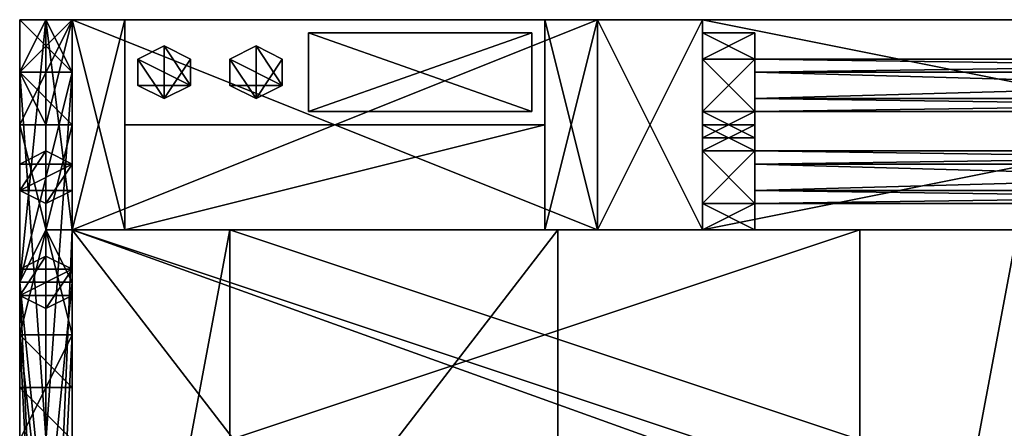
# Model space of a CAD drawing. Extents: x -196 to 8, y -72 to 16.
# Tile 2 of 4: x -196 to -121, y -15 to 16. Entities that reach past the tile are written whole.
import ezdxf

# ---------------------------------------------------------------- set-up
doc = ezdxf.new("R2010")
doc.units = 0

msp = doc.modelspace()

# ---------------------------------------------------------------- meshes
at = {"layer": 'OBJECT000', "color": 50}
mesh = msp.add_polyface(dxfattribs=at)
corners = [(-192, -64, 80), (-192, -64, 8), (-192, 0, 8), (-192, 0, 80), (-180, -64, 8), (-180, -64, 80), (-180, 0, 80), (-180, 0, 8)]
mesh.append_faces([[corners[k] for k in face] for face in [(1, 3, 0), (1, 5, 4), (0, 6, 5), (1, 7, 2), (4, 6, 7), (2, 6, 3)]], dxfattribs={"vtx0": -1})
mesh.append_faces([[corners[k] for k in face] for face in [(1, 2, 3), (1, 0, 5), (0, 3, 6), (1, 4, 7), (4, 5, 6), (2, 7, 6)]], dxfattribs={"vtx2": -1})
at = {"layer": 'OBJECT001', "color": 50}
mesh = msp.add_polyface(dxfattribs=at)
corners = [(-120, -64, 80), (-120, -64, 8), (-132, -64, 8), (-132, -64, 80), (-120, 0, 8), (-120, 0, 80), (-132, 0, 80), (-132, 0, 8)]
mesh.append_faces([[corners[k] for k in face] for face in [(1, 3, 0), (1, 5, 4), (3, 5, 0), (2, 4, 7), (2, 6, 3), (4, 6, 7)]], dxfattribs={"vtx0": -1})
mesh.append_faces([[corners[k] for k in face] for face in [(1, 2, 3), (1, 0, 5), (3, 6, 5), (2, 1, 4), (2, 7, 6), (4, 5, 6)]], dxfattribs={"vtx2": -1})
at = {"layer": 'OBJECT002', "color": 50}
mesh = msp.add_polyface(dxfattribs=at)
corners = [(-180, -16, 80), (-180, 0, 80), (-132, 0, 80), (-132, -16, 80), (-180, 0, 8), (-180, -16, 8), (-132, -16, 8), (-132, 0, 8)]
mesh.append_faces([[corners[k] for k in face] for face in [(1, 3, 0), (5, 7, 4), (4, 0, 5), (6, 2, 7), (5, 3, 6), (7, 1, 4)]], dxfattribs={"vtx0": -1})
mesh.append_faces([[corners[k] for k in face] for face in [(1, 2, 3), (5, 6, 7), (4, 1, 0), (6, 3, 2), (5, 0, 3), (7, 2, 1)]], dxfattribs={"vtx2": -1})
at = {"layer": 'OBJECT006', "color": 50}
mesh = msp.add_polyface(dxfattribs=at)
corners = [(-192, -64, 8), (-192, -64), (-192, 0), (-192, 0, 8), (0, 0), (0, -64), (0, -64, 8), (0, 0, 8)]
mesh.append_faces([[corners[k] for k in face] for face in [(1, 3, 0), (5, 7, 4), (5, 0, 6), (3, 6, 0), (1, 4, 2), (2, 7, 3)]], dxfattribs={"vtx0": -1})
mesh.append_faces([[corners[k] for k in face] for face in [(1, 2, 3), (5, 6, 7), (5, 1, 0), (3, 7, 6), (1, 5, 4), (2, 4, 7)]], dxfattribs={"vtx2": -1})
at = {"layer": 'OBJECT008', "color": 50}
mesh = msp.add_polyface(dxfattribs=at)
corners = [(-192, -64, 116), (-192, -64, 80), (-192, 0, 80), (-192, 0, 116), (0, 0, 116), (0, 0, 80), (0, -64, 80), (0, -64, 116)]
mesh.append_faces([[corners[k] for k in face] for face in [(1, 3, 0), (5, 7, 4), (6, 0, 7), (1, 5, 2), (2, 4, 3), (3, 7, 0)]], dxfattribs={"vtx0": -1})
mesh.append_faces([[corners[k] for k in face] for face in [(1, 2, 3), (5, 6, 7), (6, 1, 0), (1, 6, 5), (2, 5, 4), (3, 4, 7)]], dxfattribs={"vtx2": -1})
at = {"layer": 'OBJECT009', "color": 50}
mesh = msp.add_polyface(dxfattribs=at)
corners = [(-192, -64, 128), (-192, -64, 116), (-192, 0, 116), (-192, 0, 128), (-14, -64, 116), (-14, -64, 128), (-14, 0, 116), (-14, 0, 128)]
mesh.append_faces([[corners[k] for k in face] for face in [(1, 3, 0), (1, 5, 4), (2, 7, 3), (3, 5, 0), (1, 6, 2), (6, 5, 7)]], dxfattribs={"vtx0": -1})
mesh.append_faces([[corners[k] for k in face] for face in [(1, 2, 3), (1, 0, 5), (2, 6, 7), (3, 7, 5), (1, 4, 6), (6, 4, 5)]], dxfattribs={"vtx2": -1})
at = {"layer": 'OBJECT081', "color": 50}
mesh = msp.add_polyface(dxfattribs=at)
corners = [(-192, 0, 136), (-155, 0, 136), (-155, -48, 136), (-192, -48, 136), (-192, -48, 128), (-155, -48, 128), (-155, 0, 128), (-192, 0, 128)]
mesh.append_faces([[corners[k] for k in face] for face in [(1, 3, 0), (5, 7, 4), (3, 7, 0), (5, 1, 6), (0, 6, 1), (4, 2, 5)]], dxfattribs={"vtx0": -1})
mesh.append_faces([[corners[k] for k in face] for face in [(1, 2, 3), (5, 6, 7), (3, 4, 7), (5, 2, 1), (0, 7, 6), (4, 3, 2)]], dxfattribs={"vtx2": -1})
at = {"layer": 'OBJECT096', "color": 50}
mesh = msp.add_polyface(dxfattribs=at)
corners = [(-192, -48, 136), (-194, -48, 136), (-194, 0, 136), (-192, 0, 136), (-192, -4, 132), (-196, -4, 132), (-196, -44, 132), (-192, -44, 132)]
mesh.append_faces([[corners[k] for k in face] for face in [(1, 3, 0), (5, 7, 4), (5, 1, 6), (3, 7, 0), (4, 2, 5), (0, 6, 1)]], dxfattribs={"vtx0": -1})
mesh.append_faces([[corners[k] for k in face] for face in [(1, 2, 3), (5, 6, 7), (5, 2, 1), (3, 4, 7), (4, 3, 2), (0, 7, 6)]], dxfattribs={"vtx2": -1})
at = {"layer": 'OBJECT097', "color": 50}
mesh = msp.add_polyface(dxfattribs=at)
corners = [(-194, 0, 136), (-194, 16, 120), (-192, 16, 120), (-192, 0, 136), (-196, 12, 116), (-196, -4, 132), (-192, -4, 132), (-192, 12, 116)]
mesh.append_faces([[corners[k] for k in face] for face in [(1, 3, 0), (5, 7, 4), (1, 5, 4), (7, 3, 2), (2, 4, 7), (6, 0, 3)]], dxfattribs={"vtx0": -1})
mesh.append_faces([[corners[k] for k in face] for face in [(1, 2, 3), (5, 6, 7), (1, 0, 5), (7, 6, 3), (2, 1, 4), (6, 5, 0)]], dxfattribs={"vtx2": -1})
at = {"layer": 'OBJECT098', "color": 50}
mesh = msp.add_polyface(dxfattribs=at)
corners = [(-196, 12, 116), (-194, 16, 120), (-192, 16, 120), (-192, 12, 116), (-194, 16, 92), (-196, 12, 96), (-192, 12, 96), (-192, 16, 92)]
mesh.append_faces([[corners[k] for k in face] for face in [(1, 3, 0), (5, 7, 4), (1, 5, 4), (7, 3, 2), (2, 4, 7), (6, 0, 3)]], dxfattribs={"vtx0": -1})
mesh.append_faces([[corners[k] for k in face] for face in [(1, 2, 3), (5, 6, 7), (1, 0, 5), (7, 6, 3), (2, 1, 4), (6, 5, 0)]], dxfattribs={"vtx2": -1})
at = {"layer": 'OBJECT099', "color": 50}
mesh = msp.add_polyface(dxfattribs=at)
corners = [(-192, -44, 132), (-196, -44, 132), (-196, -4, 132), (-192, -4, 132), (-192, 12, 116), (-196, 12, 116), (-196, -44, 116), (-192, -44, 116)]
mesh.append_faces([[corners[k] for k in face] for face in [(1, 3, 0), (5, 7, 4), (5, 1, 6), (3, 7, 0), (4, 2, 5), (0, 6, 1)]], dxfattribs={"vtx0": -1})
mesh.append_faces([[corners[k] for k in face] for face in [(1, 2, 3), (5, 6, 7), (5, 2, 1), (3, 4, 7), (4, 3, 2), (0, 7, 6)]], dxfattribs={"vtx2": -1})
at = {"layer": 'OBJECT100', "color": 50}
mesh = msp.add_polyface(dxfattribs=at)
corners = [(-192, -44, 116), (-196, -44, 116), (-196, 12, 116), (-192, 12, 116), (-192, 12, 96), (-196, 12, 96), (-196, -44, 96), (-192, -44, 96)]
mesh.append_faces([[corners[k] for k in face] for face in [(1, 3, 0), (5, 7, 4), (5, 1, 6), (3, 7, 0), (4, 2, 5), (0, 6, 1)]], dxfattribs={"vtx0": -1})
mesh.append_faces([[corners[k] for k in face] for face in [(1, 2, 3), (5, 6, 7), (5, 2, 1), (3, 4, 7), (4, 3, 2), (0, 7, 6)]], dxfattribs={"vtx2": -1})
at = {"layer": 'OBJECT102', "color": 50}
mesh = msp.add_polyface(dxfattribs=at)
corners = [(-196, 8, 96), (-192, 8, 96), (-192, -8, 96), (-196, -8, 96), (-196, -8, 86), (-192, -8, 86), (-192, 8, 86), (-196, 8, 86)]
mesh.append_faces([[corners[k] for k in face] for face in [(1, 3, 0), (5, 7, 4), (3, 7, 0), (5, 1, 6), (0, 6, 1), (4, 2, 5)]], dxfattribs={"vtx0": -1})
mesh.append_faces([[corners[k] for k in face] for face in [(1, 2, 3), (5, 6, 7), (3, 4, 7), (5, 2, 1), (0, 7, 6), (4, 3, 2)]], dxfattribs={"vtx2": -1})
at = {"layer": 'OBJECT103', "color": 50}
mesh = msp.add_polyface(dxfattribs=at)
corners = [(-192, -48, 92), (-192, -8, 92), (-194, -8, 92), (-194, -48, 92), (-192, -8, 96), (-192, -44, 96), (-196, -44, 96), (-196, -8, 96)]
mesh.append_faces([[corners[k] for k in face] for face in [(1, 3, 0), (5, 7, 4), (3, 7, 6), (5, 1, 0), (2, 4, 7), (6, 0, 3)]], dxfattribs={"vtx0": -1})
mesh.append_faces([[corners[k] for k in face] for face in [(1, 2, 3), (5, 6, 7), (3, 2, 7), (5, 4, 1), (2, 1, 4), (6, 5, 0)]], dxfattribs={"vtx2": -1})
at = {"layer": 'OBJECT104', "color": 50}
mesh = msp.add_polyface(dxfattribs=at)
corners = [(-192, 8, 92), (-192, 16, 92), (-194, 16, 92), (-194, 8, 92), (-192, 12, 96), (-192, 8, 96), (-196, 8, 96), (-196, 12, 96)]
mesh.append_faces([[corners[k] for k in face] for face in [(1, 3, 0), (5, 7, 4), (7, 3, 2), (1, 5, 4), (6, 0, 3), (2, 4, 7)]], dxfattribs={"vtx0": -1})
mesh.append_faces([[corners[k] for k in face] for face in [(1, 2, 3), (5, 6, 7), (7, 6, 3), (1, 0, 5), (6, 5, 0), (2, 1, 4)]], dxfattribs={"vtx2": -1})
at = {"layer": 'OBJECT105', "color": 50}
mesh = msp.add_polyface(dxfattribs=at)
corners = [(-196, -3, 6), (-196, -5, 6), (-194, -6, 6), (-192, -5, 6), (-192, -3, 6), (-194, -2, 6), (-194, -2, 86), (-192, -3, 86), (-192, -5, 86), (-194, -6, 86), (-196, -5, 86), (-196, -3, 86)]
mesh.append_faces([[corners[k] for k in face] for face in [(1, 5, 0), (7, 11, 6), (4, 6, 5), (3, 7, 4), (2, 8, 3), (1, 9, 2), (0, 10, 1), (5, 11, 0)]], dxfattribs={"vtx0": -1})
mesh.append_faces([[corners[k] for k in face] for face in [(1, 3, 4), (1, 4, 5), (7, 9, 10), (7, 10, 11)]], dxfattribs={"vtx0": -1, "vtx2": -1})
mesh.append_faces([[corners[k] for k in face] for face in [(1, 2, 3), (7, 8, 9), (4, 7, 6), (3, 8, 7), (2, 9, 8), (1, 10, 9), (0, 11, 10), (5, 6, 11)]], dxfattribs={"vtx2": -1})
at = {"layer": 'OBJECT106', "color": 50}
mesh = msp.add_polyface(dxfattribs=at)
corners = [(-196, 5, 6), (-196, 3, 6), (-194, 2, 6), (-192, 3, 6), (-192, 5, 6), (-194, 6, 6), (-194, 6, 86), (-192, 5, 86), (-192, 3, 86), (-194, 2, 86), (-196, 3, 86), (-196, 5, 86)]
mesh.append_faces([[corners[k] for k in face] for face in [(1, 5, 0), (7, 11, 6), (4, 6, 5), (3, 7, 4), (2, 8, 3), (1, 9, 2), (0, 10, 1), (5, 11, 0)]], dxfattribs={"vtx0": -1})
mesh.append_faces([[corners[k] for k in face] for face in [(1, 3, 4), (1, 4, 5), (7, 9, 10), (7, 10, 11)]], dxfattribs={"vtx0": -1, "vtx2": -1})
mesh.append_faces([[corners[k] for k in face] for face in [(1, 2, 3), (7, 8, 9), (4, 7, 6), (3, 8, 7), (2, 9, 8), (1, 10, 9), (0, 11, 10), (5, 6, 11)]], dxfattribs={"vtx2": -1})
at = {"layer": 'OBJECT107', "color": 50}
mesh = msp.add_polyface(dxfattribs=at)
corners = [(-196, 8, 6), (-192, 8, 6), (-192, -8, 6), (-196, -8, 6), (-196, -8), (-192, -8), (-192, 8), (-196, 8)]
mesh.append_faces([[corners[k] for k in face] for face in [(1, 3, 0), (5, 7, 4), (3, 7, 0), (5, 1, 6), (0, 6, 1), (4, 2, 5)]], dxfattribs={"vtx0": -1})
mesh.append_faces([[corners[k] for k in face] for face in [(1, 2, 3), (5, 6, 7), (3, 4, 7), (5, 2, 1), (0, 7, 6), (4, 3, 2)]], dxfattribs={"vtx2": -1})
at = {"layer": 'OBJECT108', "color": 50}
mesh = msp.add_polyface(dxfattribs=at)
corners = [(-192, -8, 6), (-192, -12, 6), (-196, -12, 6), (-196, -8, 6), (-192, -16), (-192, -8), (-196, -8), (-196, -16)]
mesh.append_faces([[corners[k] for k in face] for face in [(1, 3, 0), (5, 7, 4), (7, 3, 2), (1, 5, 4), (6, 0, 3), (2, 4, 7)]], dxfattribs={"vtx0": -1})
mesh.append_faces([[corners[k] for k in face] for face in [(1, 2, 3), (5, 6, 7), (7, 6, 3), (1, 0, 5), (6, 5, 0), (2, 1, 4)]], dxfattribs={"vtx2": -1})
at = {"layer": 'OBJECT109', "color": 50}
mesh = msp.add_polyface(dxfattribs=at)
corners = [(-196, 8, 6), (-196, 12, 6), (-192, 12, 6), (-192, 8, 6), (-196, 16), (-196, 8), (-192, 8), (-192, 16)]
mesh.append_faces([[corners[k] for k in face] for face in [(1, 3, 0), (5, 7, 4), (5, 1, 0), (3, 7, 6), (6, 0, 3), (2, 4, 7)]], dxfattribs={"vtx0": -1})
mesh.append_faces([[corners[k] for k in face] for face in [(1, 2, 3), (5, 6, 7), (5, 4, 1), (3, 2, 7), (6, 5, 0), (2, 1, 4)]], dxfattribs={"vtx2": -1})
at = {"layer": 'OBJECT110', "color": 50}
mesh = msp.add_polyface(dxfattribs=at)
corners = [(-152, 0, 136), (-152, 16, 120), (-144, 16, 112), (-144, 0, 128), (-152, 16), (-152, 0), (-144, 0), (-144, 16)]
mesh.append_faces([[corners[k] for k in face] for face in [(1, 3, 0), (5, 7, 4), (1, 5, 4), (7, 3, 2), (2, 4, 7), (6, 0, 3)]], dxfattribs={"vtx0": -1})
mesh.append_faces([[corners[k] for k in face] for face in [(1, 2, 3), (5, 6, 7), (1, 0, 5), (7, 6, 3), (2, 1, 4), (6, 5, 0)]], dxfattribs={"vtx2": -1})
at = {"layer": 'OBJECT111', "color": 50}
mesh = msp.add_polyface(dxfattribs=at)
corners = [(-64, 16, 40), (-64, 0, 56), (-144, 0, 104), (-144, 16, 88), (-64, 0), (-64, 16), (-144, 16), (-144, 0)]
mesh.append_faces([[corners[k] for k in face] for face in [(1, 3, 0), (5, 7, 4), (7, 3, 2), (1, 5, 4), (6, 0, 3), (2, 4, 7)]], dxfattribs={"vtx0": -1})
mesh.append_faces([[corners[k] for k in face] for face in [(1, 2, 3), (5, 6, 7), (7, 6, 3), (1, 0, 5), (6, 5, 0), (2, 1, 4)]], dxfattribs={"vtx2": -1})
at = {"layer": 'OBJECT115', "color": 50}
mesh = msp.add_polyface(dxfattribs=at)
corners = [(-140, 6, 112), (-140, 2, 112), (-140, 0, 115.99999), (-140, 2, 120), (-140, 6, 120), (-140, 8, 115.99999), (-144, 8, 115.99999), (-144, 6, 120), (-144, 2, 120), (-144, 0, 115.99999), (-144, 2, 112), (-144, 6, 112)]
mesh.append_faces([[corners[k] for k in face] for face in [(1, 5, 0), (7, 11, 6), (4, 6, 5), (3, 7, 4), (2, 8, 3), (1, 9, 2), (0, 10, 1), (5, 11, 0)]], dxfattribs={"vtx0": -1})
mesh.append_faces([[corners[k] for k in face] for face in [(1, 3, 4), (1, 4, 5), (7, 9, 10), (7, 10, 11)]], dxfattribs={"vtx0": -1, "vtx2": -1})
mesh.append_faces([[corners[k] for k in face] for face in [(1, 2, 3), (7, 8, 9), (4, 7, 6), (3, 8, 7), (2, 9, 8), (1, 10, 9), (0, 11, 10), (5, 6, 11)]], dxfattribs={"vtx2": -1})
at = {"layer": 'OBJECT117', "color": 50}
mesh = msp.add_polyface(dxfattribs=at)
corners = [(-140, 5, 114), (-140, 6, 116), (-140, 5, 118), (-140, 3, 118), (-140, 2, 116), (-140, 3, 114), (-68, 3, 70), (-68, 5, 70), (-68, 6, 68), (-68, 5, 66), (-68, 3, 66), (-68, 2, 68)]
mesh.append_faces([[corners[k] for k in face] for face in [(1, 5, 0), (7, 11, 6), (0, 8, 1), (5, 9, 0), (4, 10, 5), (3, 11, 4), (2, 6, 3), (1, 7, 2)]], dxfattribs={"vtx0": -1})
mesh.append_faces([[corners[k] for k in face] for face in [(1, 3, 4), (1, 4, 5), (7, 9, 10), (7, 10, 11)]], dxfattribs={"vtx0": -1, "vtx2": -1})
mesh.append_faces([[corners[k] for k in face] for face in [(1, 2, 3), (7, 8, 9), (0, 9, 8), (5, 10, 9), (4, 11, 10), (3, 6, 11), (2, 7, 6), (1, 8, 7)]], dxfattribs={"vtx2": -1})
at = {"layer": 'OBJECT118', "color": 50}
mesh = msp.add_polyface(dxfattribs=at)
corners = [(-140, 6, 103), (-140, 2, 103), (-140, 0, 106.99999), (-140, 2, 111), (-140, 6, 111), (-140, 8, 106.99999), (-144, 8, 106.99999), (-144, 6, 111), (-144, 2, 111), (-144, 0, 106.99999), (-144, 2, 103), (-144, 6, 103)]
mesh.append_faces([[corners[k] for k in face] for face in [(1, 5, 0), (7, 11, 6), (4, 6, 5), (3, 7, 4), (2, 8, 3), (1, 9, 2), (0, 10, 1), (5, 11, 0)]], dxfattribs={"vtx0": -1})
mesh.append_faces([[corners[k] for k in face] for face in [(1, 3, 4), (1, 4, 5), (7, 9, 10), (7, 10, 11)]], dxfattribs={"vtx0": -1, "vtx2": -1})
mesh.append_faces([[corners[k] for k in face] for face in [(1, 2, 3), (7, 8, 9), (4, 7, 6), (3, 8, 7), (2, 9, 8), (1, 10, 9), (0, 11, 10), (5, 6, 11)]], dxfattribs={"vtx2": -1})
at = {"layer": 'OBJECT119', "color": 50}
mesh = msp.add_polyface(dxfattribs=at)
corners = [(-140, 5, 105), (-140, 6, 107), (-140, 5, 109), (-140, 3, 109), (-140, 2, 107), (-140, 3, 105), (-68, 3, 61), (-68, 5, 61), (-68, 6, 59), (-68, 5, 57), (-68, 3, 57), (-68, 2, 59)]
mesh.append_faces([[corners[k] for k in face] for face in [(1, 5, 0), (7, 11, 6), (0, 8, 1), (5, 9, 0), (4, 10, 5), (3, 11, 4), (2, 6, 3), (1, 7, 2)]], dxfattribs={"vtx0": -1})
mesh.append_faces([[corners[k] for k in face] for face in [(1, 3, 4), (1, 4, 5), (7, 9, 10), (7, 10, 11)]], dxfattribs={"vtx0": -1, "vtx2": -1})
mesh.append_faces([[corners[k] for k in face] for face in [(1, 2, 3), (7, 8, 9), (0, 9, 8), (5, 10, 9), (4, 11, 10), (3, 6, 11), (2, 7, 6), (1, 8, 7)]], dxfattribs={"vtx2": -1})
at = {"layer": 'OBJECT121', "color": 50}
mesh = msp.add_polyface(dxfattribs=at)
corners = [(-192, 0, 136), (-192, 16, 120), (-152, 16, 120), (-152, 0, 136), (-192, 16, 112), (-192, 0, 112), (-152, 16, 112), (-152, 0, 112)]
mesh.append_faces([[corners[k] for k in face] for face in [(1, 3, 0), (1, 5, 4), (2, 7, 3), (2, 4, 6), (0, 7, 5), (5, 6, 4)]], dxfattribs={"vtx0": -1})
mesh.append_faces([[corners[k] for k in face] for face in [(1, 2, 3), (1, 0, 5), (2, 6, 7), (2, 1, 4), (0, 3, 7), (5, 7, 6)]], dxfattribs={"vtx2": -1})
at = {"layer": 'OBJECT122', "color": 50}
mesh = msp.add_polyface(dxfattribs=at)
corners = [(-192, 16), (-192, 0), (-152, 0), (-152, 16), (-192, 0, 40), (-192, 16, 40), (-152, 16, 40), (-152, 0, 40)]
mesh.append_faces([[corners[k] for k in face] for face in [(1, 3, 0), (1, 5, 4), (3, 7, 6), (0, 6, 5), (2, 4, 7), (5, 7, 4)]], dxfattribs={"vtx0": -1})
mesh.append_faces([[corners[k] for k in face] for face in [(1, 2, 3), (1, 0, 5), (3, 2, 7), (0, 3, 6), (2, 1, 4), (5, 6, 7)]], dxfattribs={"vtx2": -1})
at = {"layer": 'OBJECT123', "color": 50}
mesh = msp.add_polyface(dxfattribs=at)
corners = [(-192, 0, 112), (-192, 0, 40), (-192, 16, 40), (-192, 16, 112), (-188, 16, 40), (-188, 16, 112), (-188, 0, 40), (-188, 0, 112)]
mesh.append_faces([[corners[k] for k in face] for face in [(1, 3, 0), (2, 5, 3), (1, 7, 6), (3, 7, 0), (1, 4, 2), (4, 7, 5)]], dxfattribs={"vtx0": -1})
mesh.append_faces([[corners[k] for k in face] for face in [(1, 2, 3), (2, 4, 5), (1, 0, 7), (3, 5, 7), (1, 6, 4), (4, 6, 7)]], dxfattribs={"vtx2": -1})
at = {"layer": 'OBJECT124', "color": 50}
mesh = msp.add_polyface(dxfattribs=at)
corners = [(-152, 16, 112), (-152, 16, 40), (-152, 0, 40), (-152, 0, 112), (-156, 16, 40), (-156, 16, 112), (-156, 0, 40), (-156, 0, 112)]
mesh.append_faces([[corners[k] for k in face] for face in [(1, 3, 0), (1, 5, 4), (2, 7, 3), (0, 7, 5), (2, 4, 6), (6, 5, 7)]], dxfattribs={"vtx0": -1})
mesh.append_faces([[corners[k] for k in face] for face in [(1, 2, 3), (1, 0, 5), (2, 6, 7), (0, 3, 7), (2, 1, 4), (6, 4, 5)]], dxfattribs={"vtx2": -1})
at = {"layer": 'OBJECT125', "color": 50}
mesh = msp.add_polyface(dxfattribs=at)
corners = [(-156, 0, 40), (-188, 0, 40), (-188, 0, 112), (-156, 0, 112), (-188, 8, 112), (-156, 8, 112), (-188, 8, 40), (-156, 8, 40)]
mesh.append_faces([[corners[k] for k in face] for face in [(1, 3, 0), (2, 5, 3), (1, 7, 6), (1, 4, 2), (0, 5, 7), (7, 4, 6)]], dxfattribs={"vtx0": -1})
mesh.append_faces([[corners[k] for k in face] for face in [(1, 2, 3), (2, 4, 5), (1, 0, 7), (1, 6, 4), (0, 3, 5), (7, 5, 4)]], dxfattribs={"vtx2": -1})
at = {"layer": 'OBJECT132', "color": 50}
mesh = msp.add_polyface(dxfattribs=at)
corners = [(-140, 12, 100), (-140, 13, 102), (-140, 12, 104), (-140, 10, 104), (-140, 9, 102), (-140, 10, 100), (-68, 10, 56), (-68, 12, 56), (-68, 13, 54), (-68, 12, 52), (-68, 10, 52), (-68, 9, 54)]
mesh.append_faces([[corners[k] for k in face] for face in [(1, 5, 0), (7, 11, 6), (0, 8, 1), (5, 9, 0), (4, 10, 5), (3, 11, 4), (2, 6, 3), (1, 7, 2)]], dxfattribs={"vtx0": -1})
mesh.append_faces([[corners[k] for k in face] for face in [(1, 3, 4), (1, 4, 5), (7, 9, 10), (7, 10, 11)]], dxfattribs={"vtx0": -1, "vtx2": -1})
mesh.append_faces([[corners[k] for k in face] for face in [(1, 2, 3), (7, 8, 9), (0, 9, 8), (5, 10, 9), (4, 11, 10), (3, 6, 11), (2, 7, 6), (1, 8, 7)]], dxfattribs={"vtx2": -1})
at = {"layer": 'OBJECT133', "color": 50}
mesh = msp.add_polyface(dxfattribs=at)
corners = [(-140, 13, 98), (-140, 9, 98), (-140, 7, 101.99999), (-140, 9, 106), (-140, 13, 106), (-140, 15, 101.99999), (-144, 15, 101.99999), (-144, 13, 106), (-144, 9, 106), (-144, 7, 101.99999), (-144, 9, 98), (-144, 13, 98)]
mesh.append_faces([[corners[k] for k in face] for face in [(1, 5, 0), (7, 11, 6), (4, 6, 5), (3, 7, 4), (2, 8, 3), (1, 9, 2), (0, 10, 1), (5, 11, 0)]], dxfattribs={"vtx0": -1})
mesh.append_faces([[corners[k] for k in face] for face in [(1, 3, 4), (1, 4, 5), (7, 9, 10), (7, 10, 11)]], dxfattribs={"vtx0": -1, "vtx2": -1})
mesh.append_faces([[corners[k] for k in face] for face in [(1, 2, 3), (7, 8, 9), (4, 7, 6), (3, 8, 7), (2, 9, 8), (1, 10, 9), (0, 11, 10), (5, 6, 11)]], dxfattribs={"vtx2": -1})
at = {"layer": 'OBJECT140', "color": 50}
mesh = msp.add_polyface(dxfattribs=at)
corners = [(-187, 11, 40), (-185, 10, 40), (-183, 11, 40), (-183, 13, 40), (-185, 14, 40), (-187, 13, 40), (-183, 13, 112), (-183, 11, 112), (-185, 10, 112), (-187, 11, 112), (-187, 13, 112), (-185, 14, 112)]
mesh.append_faces([[corners[k] for k in face] for face in [(1, 5, 0), (7, 11, 6), (6, 4, 3), (7, 3, 2), (8, 2, 1), (9, 1, 0), (10, 0, 5), (11, 5, 4)]], dxfattribs={"vtx0": -1})
mesh.append_faces([[corners[k] for k in face] for face in [(1, 3, 4), (1, 4, 5), (7, 9, 10), (7, 10, 11)]], dxfattribs={"vtx0": -1, "vtx2": -1})
mesh.append_faces([[corners[k] for k in face] for face in [(1, 2, 3), (7, 8, 9), (6, 11, 4), (7, 6, 3), (8, 7, 2), (9, 8, 1), (10, 9, 0), (11, 10, 5)]], dxfattribs={"vtx2": -1})
at = {"layer": 'OBJECT141', "color": 50}
mesh = msp.add_polyface(dxfattribs=at)
corners = [(-180, 11, 40), (-178, 10, 40), (-176, 11, 40), (-176, 13, 40), (-178, 14, 40), (-180, 13, 40), (-176, 13, 112), (-176, 11, 112), (-178, 10, 112), (-180, 11, 112), (-180, 13, 112), (-178, 14, 112)]
mesh.append_faces([[corners[k] for k in face] for face in [(1, 5, 0), (7, 11, 6), (6, 4, 3), (7, 3, 2), (8, 2, 1), (9, 1, 0), (10, 0, 5), (11, 5, 4)]], dxfattribs={"vtx0": -1})
mesh.append_faces([[corners[k] for k in face] for face in [(1, 3, 4), (1, 4, 5), (7, 9, 10), (7, 10, 11)]], dxfattribs={"vtx0": -1, "vtx2": -1})
mesh.append_faces([[corners[k] for k in face] for face in [(1, 2, 3), (7, 8, 9), (6, 11, 4), (7, 6, 3), (8, 7, 2), (9, 8, 1), (10, 9, 0), (11, 10, 5)]], dxfattribs={"vtx2": -1})
at = {"layer": 'OBJECT142', "color": 50}
mesh = msp.add_polyface(dxfattribs=at)
corners = [(-174, 15, 112), (-157, 15, 112), (-157, 9, 112), (-174, 9, 112), (-174, 9, 111), (-157, 9, 111), (-157, 15, 111), (-174, 15, 111)]
mesh.append_faces([[corners[k] for k in face] for face in [(1, 3, 0), (5, 7, 4), (3, 7, 0), (5, 1, 6), (0, 6, 1), (4, 2, 5)]], dxfattribs={"vtx0": -1})
mesh.append_faces([[corners[k] for k in face] for face in [(1, 2, 3), (5, 6, 7), (3, 4, 7), (5, 2, 1), (0, 7, 6), (4, 3, 2)]], dxfattribs={"vtx2": -1})

doc.saveas('drawing.dxf')
